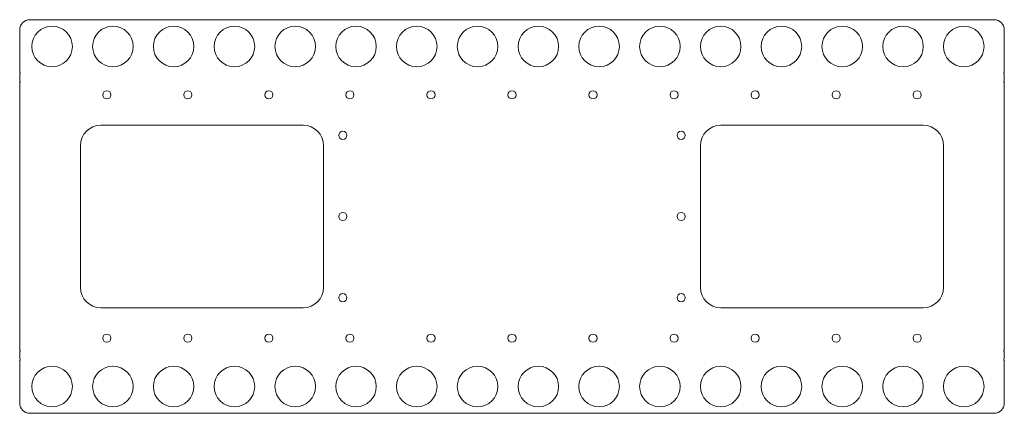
# Model space of a CAD drawing. Header units: inches. Extents: x 0 to 24.3, y -1.4 to 8.4.
import ezdxf

# ---------------------------------------------------------------- set-up
doc = ezdxf.new("R2010")
doc.units = ezdxf.units.IN
doc.header["$MEASUREMENT"] = 0

msp = doc.modelspace()

# ---------------------------------------------------------------- linework, layer by layer
at = {"color": 7, "linetype": 'Continuous', "lineweight": 15}
for p, q in [((24.05, 8.352), (0.25, 8.352)), ((0, 8.102), (0, 7.047)), ((24.3, 7.047), (24.3, 8.102)), ((0, 6.835), (0, 7.017)), ((0, 6.805), (0, 0.195)), ((24.3, 7.017), (24.3, 6.835)), ((24.3, 0.195), (24.3, 6.805)), ((2, 5.75), (7, 5.75)), ((17.3, 5.75), (22.3, 5.75)), ((1.5, 1.75), (1.5, 5.25)), ((7.5, 5.25), (7.5, 1.75)), ((16.8, 1.75), (16.8, 5.25)), ((22.8, 5.25), (22.8, 1.75)), ((7, 1.25), (2, 1.25)), ((22.3, 1.25), (17.3, 1.25)), ((0, -0.017), (0, 0.165)), ((24.3, 0.165), (24.3, -0.017)), ((0, -0.047), (0, -1.102)), ((24.3, -1.102), (24.3, -0.047)), ((0.25, -1.352), (24.05, -1.352))]:
    msp.add_line(p, q, dxfattribs=at)
for centre, radius in [((0.8, 7.692), 0.5), ((2.3, 7.692), 0.5), ((3.8, 7.692), 0.5), ((5.3, 7.692), 0.5), ((6.8, 7.692), 0.5), ((8.3, 7.692), 0.5), ((9.8, 7.692), 0.5), ((11.3, 7.692), 0.5), ((12.8, 7.692), 0.5), ((14.3, 7.692), 0.5), ((15.8, 7.692), 0.5), ((17.3, 7.692), 0.5), ((18.8, 7.692), 0.5), ((20.3, 7.692), 0.5), ((21.8, 7.692), 0.5), ((23.3, 7.692), 0.5), ((2.15, 6.5), 0.1), ((4.15, 6.5), 0.1), ((6.15, 6.5), 0.1), ((8.15, 6.5), 0.1), ((10.15, 6.5), 0.1), ((12.15, 6.5), 0.1), ((14.15, 6.5), 0.1), ((16.15, 6.5), 0.1), ((18.15, 6.5), 0.1), ((20.15, 6.5), 0.1), ((22.15, 6.5), 0.1), ((7.975, 5.5), 0.1), ((16.325, 5.5), 0.1), ((7.975, 3.5), 0.1), ((16.325, 3.5), 0.1), ((7.975, 1.5), 0.1), ((16.325, 1.5), 0.1), ((2.15, 0.5), 0.1), ((4.15, 0.5), 0.1), ((6.15, 0.5), 0.1), ((8.15, 0.5), 0.1), ((10.15, 0.5), 0.1), ((12.15, 0.5), 0.1), ((14.15, 0.5), 0.1), ((16.15, 0.5), 0.1), ((18.15, 0.5), 0.1), ((20.15, 0.5), 0.1), ((22.15, 0.5), 0.1), ((0.8, -0.692), 0.5), ((2.3, -0.692), 0.5), ((3.8, -0.692), 0.5), ((5.3, -0.692), 0.5), ((6.8, -0.692), 0.5), ((8.3, -0.692), 0.5), ((9.8, -0.692), 0.5), ((11.3, -0.692), 0.5), ((12.8, -0.692), 0.5), ((14.3, -0.692), 0.5), ((15.8, -0.692), 0.5), ((17.3, -0.692), 0.5), ((18.8, -0.692), 0.5), ((20.3, -0.692), 0.5), ((21.8, -0.692), 0.5), ((23.3, -0.692), 0.5)]:
    msp.add_circle(centre, radius, dxfattribs=at)
for centre, radius, start, end in [((0.25, 8.102), 0.25, 90, 180), ((24.05, 8.102), 0.25, 0, 90), ((0, 7.032), 0.015, 270, 90), ((24.3, 7.032), 0.015, 90, 270), ((0, 6.82), 0.015, 270, 90), ((24.3, 6.82), 0.015, 90, 270), ((2, 5.25), 0.5, 90, 180), ((7, 5.25), 0.5, 0, 90), ((17.3, 5.25), 0.5, 90, 180), ((22.3, 5.25), 0.5, 0, 90), ((2, 1.75), 0.5, 180, 270), ((7, 1.75), 0.5, 270, 0), ((17.3, 1.75), 0.5, 180, 270), ((22.3, 1.75), 0.5, 270, 0), ((0, 0.18), 0.015, 270, 90), ((24.3, 0.18), 0.015, 90, 270), ((0, -0.032), 0.015, 270, 90), ((24.3, -0.032), 0.015, 90, 270), ((0.25, -1.102), 0.25, 180, 270), ((24.05, -1.102), 0.25, 270, 0)]:
    msp.add_arc(centre, radius, start, end, dxfattribs=at)

doc.saveas('drawing.dxf')
